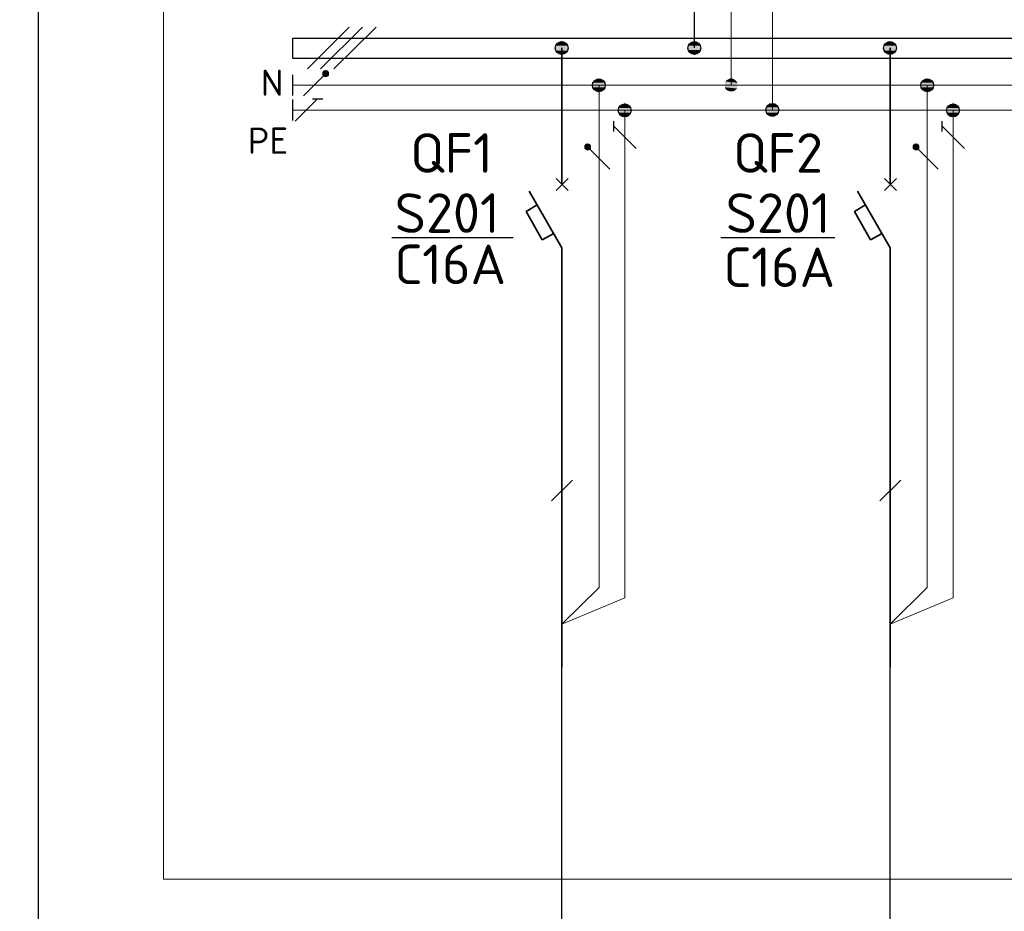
# Model space of a CAD drawing. Header units: millimetres. Extents: x 1114507 to 93926427, y 174473 to 817039.
# Tile 42 of 256: x 1390274 to 1397552, y 772267 to 778859. Entities that reach past the tile are written whole.
import ezdxf

# ---------------------------------------------------------------- set-up
doc = ezdxf.new("R2010")
doc.units = ezdxf.units.MM
doc.layers.add('PDF4_Geometry', color=7, linetype='Continuous')
doc.layers.add('PDF4_Text', color=7, linetype='Continuous')
doc.layers.add('PDF4_Solid Fills', color=7, linetype='Continuous', true_color=0xdd0000)
doc.styles.add('ISOCPEUR 1', font='isocpeur.TTF')
doc.styles.add('PDF ISOCPEUR', font='isocpeur.TTF')

msp = doc.modelspace()

# ---------------------------------------------------------------- linework, layer by layer
at = {"layer": 'PDF4_Geometry', "lineweight": 25}
for p, q in [((1403610.9, 778718.7, 0), (1392289.9, 778718.7, 0)), ((1392289.9, 778718.7, 0), (1392289.9, 778574.7, 0)), ((1392289.9, 778574.7, 0), (1403610.9, 778574.7, 0))]:
    msp.add_line(p, q, dxfattribs=at)
at = {"layer": 'PDF4_Geometry', "lineweight": 25, "elevation": 0}
for points in [[(1429958.5, 784495.7), (1429958.5, 761879), (1390413.6, 761879), (1390413.6, 784495.7)], [(1392709.2, 778803.4), (1392400, 778494.2)], [(1392806.6, 778803.4), (1392497.4, 778494.2)], [(1392908.3, 778803.4), (1392594.8, 778494.2)], [(1392289.9, 778451.9), (1392289.9, 778299.4)], [(1392370.4, 778295.2), (1392535.6, 778460.3)], [(1392289.9, 778269.7), (1392289.9, 778113)], [(1392311.1, 778108.8), (1392476.3, 778274)], [(1392438.1, 778274), (1392514.4, 778274)], [(1394665.9, 778032.6), (1394665.9, 778108.8)], [(1394831.1, 777905.5), (1394665.9, 778070.7)], [(1397092.8, 778032.6), (1397092.8, 778108.8)], [(1397257.9, 777905.5), (1397092.8, 778070.7)], [(1394636.3, 777753), (1394471.1, 777918.2)], [(1397063.1, 777753), (1396897.9, 777918.2)], [(1393867.4, 777244.8), (1393024.5, 777244.8)], [(1393922.4, 777244.8), (1393079.6, 777244.8)], [(1396299.1, 777244.8), (1395456.3, 777244.8)], [(1396299.1, 777244.8), (1395456.3, 777244.8)], [(1394204.3, 775300.8), (1394361, 775453.2)], [(1396631.1, 775300.8), (1396787.8, 775453.2)]]:
    msp.add_lwpolyline(points, dxfattribs=at)
at = {"layer": 'PDF4_Geometry', "lineweight": 18, "elevation": 0}
msp.add_lwpolyline([(1428877.8, 783538.5), (1428877.8, 772505.5), (1391337, 772505.5), (1391337, 783538.5)], close=True, dxfattribs=at)
at = {"layer": 'PDF4_Geometry', "lineweight": 9, "elevation": 0}
for points in [[(1395837.7, 778193.5), (1395842, 781251.4), (1395261.7, 781827.4), (1395532.8, 781289.5), (1395532.8, 778375.6)], [(1417654.3, 778375.6), (1403610.9, 778375.6), (1392289.9, 778375.6)], [(1394746.4, 778189.3), (1394746.4, 774585), (1394280.5, 774390.2), (1394555.8, 774661.2), (1394555.8, 778375.6)], [(1397173.2, 778189.3), (1397173.2, 774585), (1396707.4, 774390.2), (1396982.6, 774661.2), (1396982.6, 778375.6)], [(1417654.3, 778189.3), (1392289.9, 778189.3)]]:
    msp.add_lwpolyline(points, dxfattribs=at)
at = {"layer": 'PDF4_Geometry', "lineweight": 30, "elevation": 0}
for points in [[(1395261.7, 778650.9), (1395261.7, 780184.1), (1395020.3, 780603.4)], [(1394280.5, 768333.7), (1394280.5, 774369)], [(1396707.4, 768333.7), (1396707.4, 774369)]]:
    msp.add_lwpolyline(points, dxfattribs=at)
at = {"layer": 'PDF4_Geometry', "lineweight": 35, "elevation": 0}
for points in [[(1394280.5, 777642.9), (1394280.5, 778650.9)], [(1396707.4, 777642.9), (1396707.4, 778650.9)], [(1394238.2, 777596.3), (1394327.1, 777685.3)], [(1394327.1, 777596.3), (1394238.2, 777685.3)], [(1396665, 777596.3), (1396753.9, 777685.3)], [(1396753.9, 777596.3), (1396665, 777685.3)], [(1394280.5, 777172.8), (1394039.1, 777592.1)], [(1396707.4, 777172.8), (1396465.9, 777592.1)], [(1394098.4, 777490.4), (1394017.9, 777439.6), (1394136.5, 777232.1), (1394221.2, 777278.7)], [(1396525.2, 777490.4), (1396444.8, 777439.6), (1396563.4, 777232.1), (1396648.1, 777278.7)], [(1394280.5, 774072.5), (1394280.5, 777172.8)], [(1396707.4, 774072.5), (1396707.4, 777172.8)]]:
    msp.add_lwpolyline(points, dxfattribs=at)
at = {"layer": 'PDF4_Geometry', "lineweight": 25, "elevation": 0}
for points in [[(1392535.6, 778481.5), (1392522.8, 778477.3), (1392514.4, 778468.8), (1392514.4, 778451.9), (1392522.8, 778443.4), (1392535.6, 778439.2), (1392548.3, 778443.4), (1392556.7, 778451.9), (1392556.7, 778468.8), (1392548.3, 778477.3)], [(1394471.1, 777939.4), (1394458.4, 777935.2), (1394449.9, 777926.7), (1394449.9, 777909.7), (1394458.4, 777901.3), (1394471.1, 777897), (1394483.8, 777901.3), (1394492.3, 777909.7), (1394492.3, 777926.7), (1394483.8, 777935.2)], [(1396897.9, 777939.4), (1396885.2, 777935.2), (1396876.8, 777926.7), (1396876.8, 777909.7), (1396885.2, 777901.3), (1396897.9, 777897), (1396910.6, 777901.3), (1396919.1, 777909.7), (1396919.1, 777926.7), (1396910.6, 777935.2)]]:
    msp.add_lwpolyline(points, close=True, dxfattribs=at)
at = {"layer": 'PDF4_Geometry', "lineweight": 30}
for centre in [(1394279.7, 778649.2, 0), (1395260.9, 778649.2, 0), (1396706.5, 778649.2, 0), (1394555, 778373.9, 0), (1396981.8, 778373.9, 0), (1394745.6, 778187.5, 0), (1395836.9, 778191.8, 0), (1397172.4, 778187.5, 0)]:
    msp.add_circle(centre, 47.4, dxfattribs=at)
at = {"layer": 'PDF4_Solid Fills', "transparency": 33554559}
for points in [[(1394238.2, 778667.9, 0), (1394331.3, 778659.4, 0), (1394233.9, 778659.4, 0)], [(1394233.9, 778659.4, 0), (1394331.3, 778650.9, 0), (1394233.9, 778650.9, 0)], [(1394233.9, 778659.4, 0), (1394331.3, 778659.4, 0), (1394331.3, 778650.9, 0)], [(1394233.9, 778650.9, 0), (1394331.3, 778638.2, 0), (1394233.9, 778638.2, 0)], [(1394233.9, 778650.9, 0), (1394331.3, 778650.9, 0), (1394331.3, 778638.2, 0)], [(1394242.4, 778676.3, 0), (1394327.1, 778667.9, 0), (1394238.2, 778667.9, 0)], [(1394238.2, 778667.9, 0), (1394327.1, 778667.9, 0), (1394331.3, 778659.4, 0)], [(1394246.6, 778680.6, 0), (1394322.9, 778676.3, 0), (1394242.4, 778676.3, 0)], [(1394242.4, 778676.3, 0), (1394322.9, 778676.3, 0), (1394327.1, 778667.9, 0)], [(1394255.1, 778689, 0), (1394318.6, 778680.6, 0), (1394246.6, 778680.6, 0)], [(1394246.6, 778680.6, 0), (1394318.6, 778680.6, 0), (1394322.9, 778676.3, 0)], [(1394259.3, 778693.3, 0), (1394310.2, 778689, 0), (1394255.1, 778689, 0)], [(1394255.1, 778689, 0), (1394310.2, 778689, 0), (1394318.6, 778680.6, 0)], [(1394267.8, 778697.5, 0), (1394305.9, 778693.3, 0), (1394259.3, 778693.3, 0)], [(1394259.3, 778693.3, 0), (1394305.9, 778693.3, 0), (1394310.2, 778689, 0)], [(1394267.8, 778697.5, 0), (1394297.4, 778697.5, 0), (1394305.9, 778693.3, 0)], [(1395219.4, 778667.9, 0), (1395312.6, 778659.4, 0), (1395215.2, 778659.4, 0)], [(1395215.2, 778659.4, 0), (1395312.6, 778650.9, 0), (1395215.2, 778650.9, 0)], [(1395215.2, 778659.4, 0), (1395312.6, 778659.4, 0), (1395312.6, 778650.9, 0)], [(1395215.2, 778650.9, 0), (1395312.6, 778642.5, 0), (1395215.2, 778642.5, 0)], [(1395215.2, 778650.9, 0), (1395312.6, 778650.9, 0), (1395312.6, 778642.5, 0)], [(1395223.6, 778676.3, 0), (1395308.3, 778667.9, 0), (1395219.4, 778667.9, 0)], [(1395219.4, 778667.9, 0), (1395308.3, 778667.9, 0), (1395312.6, 778659.4, 0)], [(1395227.9, 778680.6, 0), (1395304.1, 778676.3, 0), (1395223.6, 778676.3, 0)], [(1395223.6, 778676.3, 0), (1395304.1, 778676.3, 0), (1395308.3, 778667.9, 0)], [(1395236.3, 778689, 0), (1395299.9, 778680.6, 0), (1395227.9, 778680.6, 0)], [(1395227.9, 778680.6, 0), (1395299.9, 778680.6, 0), (1395304.1, 778676.3, 0)], [(1395240.6, 778693.3, 0), (1395291.4, 778689, 0), (1395236.3, 778689, 0)], [(1395236.3, 778689, 0), (1395291.4, 778689, 0), (1395299.9, 778680.6, 0)], [(1395249, 778697.5, 0), (1395287.2, 778693.3, 0), (1395240.6, 778693.3, 0)], [(1395240.6, 778693.3, 0), (1395287.2, 778693.3, 0), (1395291.4, 778689, 0)], [(1395249, 778697.5, 0), (1395278.7, 778697.5, 0), (1395287.2, 778693.3, 0)], [(1396665, 778667.9, 0), (1396758.2, 778659.4, 0), (1396660.8, 778659.4, 0)], [(1396660.8, 778659.4, 0), (1396758.2, 778650.9, 0), (1396660.8, 778650.9, 0)], [(1396660.8, 778659.4, 0), (1396758.2, 778659.4, 0), (1396758.2, 778650.9, 0)], [(1396660.8, 778650.9, 0), (1396758.2, 778638.2, 0), (1396660.8, 778638.2, 0)], [(1396660.8, 778650.9, 0), (1396758.2, 778650.9, 0), (1396758.2, 778638.2, 0)], [(1396669.2, 778676.3, 0), (1396753.9, 778667.9, 0), (1396665, 778667.9, 0)], [(1396665, 778667.9, 0), (1396753.9, 778667.9, 0), (1396758.2, 778659.4, 0)], [(1396673.5, 778680.6, 0), (1396749.7, 778676.3, 0), (1396669.2, 778676.3, 0)], [(1396669.2, 778676.3, 0), (1396749.7, 778676.3, 0), (1396753.9, 778667.9, 0)], [(1396677.7, 778689, 0), (1396745.5, 778680.6, 0), (1396673.5, 778680.6, 0)], [(1396673.5, 778680.6, 0), (1396745.5, 778680.6, 0), (1396749.7, 778676.3, 0)], [(1396686.2, 778693.3, 0), (1396737, 778689, 0), (1396677.7, 778689, 0)], [(1396677.7, 778689, 0), (1396737, 778689, 0), (1396745.5, 778680.6, 0)], [(1396694.6, 778697.5, 0), (1396728.5, 778693.3, 0), (1396686.2, 778693.3, 0)], [(1396686.2, 778693.3, 0), (1396728.5, 778693.3, 0), (1396737, 778689, 0)], [(1396694.6, 778697.5, 0), (1396720.1, 778697.5, 0), (1396728.5, 778693.3, 0)], [(1394233.9, 778638.2, 0), (1394327.1, 778629.7, 0), (1394238.2, 778629.7, 0)], [(1394233.9, 778638.2, 0), (1394331.3, 778638.2, 0), (1394327.1, 778629.7, 0)], [(1394238.2, 778629.7, 0), (1394322.9, 778625.5, 0), (1394242.4, 778625.5, 0)], [(1394238.2, 778629.7, 0), (1394327.1, 778629.7, 0), (1394322.9, 778625.5, 0)], [(1394242.4, 778625.5, 0), (1394318.6, 778617, 0), (1394246.6, 778617, 0)], [(1394242.4, 778625.5, 0), (1394322.9, 778625.5, 0), (1394318.6, 778617, 0)], [(1394246.6, 778617, 0), (1394310.2, 778608.6, 0), (1394255.1, 778608.6, 0)], [(1394246.6, 778617, 0), (1394318.6, 778617, 0), (1394310.2, 778608.6, 0)], [(1394255.1, 778608.6, 0), (1394305.9, 778604.3, 0), (1394259.3, 778604.3, 0)], [(1394255.1, 778608.6, 0), (1394310.2, 778608.6, 0), (1394305.9, 778604.3, 0)], [(1394267.8, 778604.3, 0), (1394284.7, 778600.1, 0), (1394276.3, 778600.1, 0)], [(1394267.8, 778604.3, 0), (1394297.4, 778604.3, 0), (1394284.7, 778600.1, 0)], [(1395215.2, 778642.5, 0), (1395308.3, 778634, 0), (1395219.4, 778634, 0)], [(1395215.2, 778642.5, 0), (1395312.6, 778642.5, 0), (1395308.3, 778634, 0)], [(1395219.4, 778634, 0), (1395304.1, 778625.5, 0), (1395223.6, 778625.5, 0)], [(1395219.4, 778634, 0), (1395308.3, 778634, 0), (1395304.1, 778625.5, 0)], [(1395223.6, 778625.5, 0), (1395299.9, 778617, 0), (1395227.9, 778617, 0)], [(1395223.6, 778625.5, 0), (1395304.1, 778625.5, 0), (1395299.9, 778617, 0)], [(1395227.9, 778617, 0), (1395291.4, 778612.8, 0), (1395236.3, 778612.8, 0)], [(1395227.9, 778617, 0), (1395299.9, 778617, 0), (1395291.4, 778612.8, 0)], [(1395236.3, 778612.8, 0), (1395287.2, 778604.3, 0), (1395240.6, 778604.3, 0)], [(1395236.3, 778612.8, 0), (1395291.4, 778612.8, 0), (1395287.2, 778604.3, 0)], [(1395249, 778604.3, 0), (1395266, 778600.1, 0), (1395257.5, 778600.1, 0)], [(1395249, 778604.3, 0), (1395278.7, 778604.3, 0), (1395266, 778600.1, 0)], [(1396660.8, 778638.2, 0), (1396753.9, 778629.7, 0), (1396665, 778629.7, 0)], [(1396660.8, 778638.2, 0), (1396758.2, 778638.2, 0), (1396753.9, 778629.7, 0)], [(1396665, 778629.7, 0), (1396749.7, 778625.5, 0), (1396669.2, 778625.5, 0)], [(1396665, 778629.7, 0), (1396753.9, 778629.7, 0), (1396749.7, 778625.5, 0)], [(1396669.2, 778625.5, 0), (1396745.5, 778617, 0), (1396673.5, 778617, 0)], [(1396669.2, 778625.5, 0), (1396749.7, 778625.5, 0), (1396745.5, 778617, 0)], [(1396673.5, 778617, 0), (1396737, 778608.6, 0), (1396677.7, 778608.6, 0)], [(1396673.5, 778617, 0), (1396745.5, 778617, 0), (1396737, 778608.6, 0)], [(1396677.7, 778608.6, 0), (1396728.5, 778604.3, 0), (1396686.2, 778604.3, 0)], [(1396677.7, 778608.6, 0), (1396737, 778608.6, 0), (1396728.5, 778604.3, 0)], [(1396694.6, 778604.3, 0), (1396711.6, 778600.1, 0), (1396703.1, 778600.1, 0)], [(1396694.6, 778604.3, 0), (1396720.1, 778604.3, 0), (1396711.6, 778600.1, 0)], [(1392514.4, 778468.8, 0), (1392561, 778464.6, 0), (1392510.1, 778464.6, 0)], [(1392510.1, 778464.6, 0), (1392561, 778460.3, 0), (1392510.1, 778460.3, 0)], [(1392510.1, 778464.6, 0), (1392561, 778464.6, 0), (1392561, 778460.3, 0)], [(1392510.1, 778460.3, 0), (1392561, 778456.1, 0), (1392510.1, 778456.1, 0)], [(1392510.1, 778460.3, 0), (1392561, 778460.3, 0), (1392561, 778456.1, 0)], [(1392510.1, 778456.1, 0), (1392561, 778451.9, 0), (1392510.1, 778451.9, 0)], [(1392510.1, 778456.1, 0), (1392561, 778456.1, 0), (1392561, 778451.9, 0)], [(1392510.1, 778451.9, 0), (1392556.7, 778447.6, 0), (1392514.4, 778447.6, 0)], [(1392510.1, 778451.9, 0), (1392561, 778451.9, 0), (1392556.7, 778447.6, 0)], [(1392518.6, 778477.3, 0), (1392556.7, 778473, 0), (1392514.4, 778473, 0)], [(1392514.4, 778473, 0), (1392556.7, 778468.8, 0), (1392514.4, 778468.8, 0)], [(1392514.4, 778473, 0), (1392556.7, 778473, 0), (1392556.7, 778468.8, 0)], [(1392514.4, 778468.8, 0), (1392556.7, 778468.8, 0), (1392561, 778464.6, 0)], [(1392514.4, 778447.6, 0), (1392556.7, 778443.4, 0), (1392514.4, 778443.4, 0)], [(1392514.4, 778447.6, 0), (1392556.7, 778447.6, 0), (1392556.7, 778443.4, 0)], [(1392514.4, 778443.4, 0), (1392552.5, 778439.2, 0), (1392518.6, 778439.2, 0)], [(1392514.4, 778443.4, 0), (1392556.7, 778443.4, 0), (1392552.5, 778439.2, 0)], [(1392522.8, 778481.5, 0), (1392552.5, 778477.3, 0), (1392518.6, 778477.3, 0)], [(1392518.6, 778477.3, 0), (1392552.5, 778477.3, 0), (1392556.7, 778473, 0)], [(1392522.8, 778481.5, 0), (1392548.3, 778481.5, 0), (1392552.5, 778477.3, 0)], [(1392522.8, 778439.2, 0), (1392544, 778434.9, 0), (1392527.1, 778434.9, 0)], [(1392522.8, 778439.2, 0), (1392548.3, 778439.2, 0), (1392544, 778434.9, 0)], [(1395528.6, 778426.5, 0), (1395545.5, 778422.2, 0), (1395520.1, 778422.2, 0)], [(1395528.6, 778426.5, 0), (1395537, 778426.5, 0), (1395545.5, 778422.2, 0)], [(1394509.2, 778392.6, 0), (1394602.4, 778384.1, 0), (1394505, 778384.1, 0)], [(1394505, 778384.1, 0), (1394602.4, 778375.6, 0), (1394505, 778375.6, 0)], [(1394505, 778384.1, 0), (1394602.4, 778384.1, 0), (1394602.4, 778375.6, 0)], [(1394505, 778375.6, 0), (1394602.4, 778367.2, 0), (1394505, 778367.2, 0)], [(1394505, 778375.6, 0), (1394602.4, 778375.6, 0), (1394602.4, 778367.2, 0)], [(1394505, 778367.2, 0), (1394598.2, 778358.7, 0), (1394509.2, 778358.7, 0)], [(1394505, 778367.2, 0), (1394602.4, 778367.2, 0), (1394598.2, 778358.7, 0)], [(1394513.5, 778401, 0), (1394598.2, 778392.6, 0), (1394509.2, 778392.6, 0)], [(1394509.2, 778392.6, 0), (1394598.2, 778392.6, 0), (1394602.4, 778384.1, 0)], [(1394509.2, 778358.7, 0), (1394593.9, 778350.2, 0), (1394513.5, 778350.2, 0)], [(1394509.2, 778358.7, 0), (1394598.2, 778358.7, 0), (1394593.9, 778350.2, 0)], [(1394517.7, 778409.5, 0), (1394593.9, 778401, 0), (1394513.5, 778401, 0)], [(1394513.5, 778401, 0), (1394593.9, 778401, 0), (1394598.2, 778392.6, 0)], [(1394526.2, 778413.7, 0), (1394589.7, 778409.5, 0), (1394517.7, 778409.5, 0)], [(1394517.7, 778409.5, 0), (1394589.7, 778409.5, 0), (1394593.9, 778401, 0)], [(1394530.4, 778418, 0), (1394581.2, 778413.7, 0), (1394526.2, 778413.7, 0)], [(1394526.2, 778413.7, 0), (1394581.2, 778413.7, 0), (1394589.7, 778409.5, 0)], [(1394538.9, 778422.2, 0), (1394577, 778418, 0), (1394530.4, 778418, 0)], [(1394530.4, 778418, 0), (1394577, 778418, 0), (1394581.2, 778413.7, 0)], [(1394538.9, 778422.2, 0), (1394568.5, 778422.2, 0), (1394577, 778418, 0)], [(1395486.2, 778384.1, 0), (1395579.4, 778375.6, 0), (1395482, 778375.6, 0)], [(1395482, 778375.6, 0), (1395579.4, 778367.2, 0), (1395486.2, 778367.2, 0)], [(1395482, 778375.6, 0), (1395579.4, 778375.6, 0), (1395579.4, 778367.2, 0)], [(1395490.5, 778401, 0), (1395579.4, 778392.6, 0), (1395486.2, 778392.6, 0)], [(1395486.2, 778392.6, 0), (1395579.4, 778384.1, 0), (1395486.2, 778384.1, 0)], [(1395486.2, 778392.6, 0), (1395579.4, 778392.6, 0), (1395579.4, 778384.1, 0)], [(1395486.2, 778384.1, 0), (1395579.4, 778384.1, 0), (1395579.4, 778375.6, 0)], [(1395486.2, 778367.2, 0), (1395579.4, 778358.7, 0), (1395486.2, 778358.7, 0)], [(1395486.2, 778367.2, 0), (1395579.4, 778367.2, 0), (1395579.4, 778358.7, 0)], [(1395486.2, 778358.7, 0), (1395575.2, 778350.2, 0), (1395490.5, 778350.2, 0)], [(1395486.2, 778358.7, 0), (1395579.4, 778358.7, 0), (1395575.2, 778350.2, 0)], [(1395494.7, 778409.5, 0), (1395575.2, 778401, 0), (1395490.5, 778401, 0)], [(1395490.5, 778401, 0), (1395575.2, 778401, 0), (1395579.4, 778392.6, 0)], [(1395503.2, 778413.7, 0), (1395566.7, 778409.5, 0), (1395494.7, 778409.5, 0)], [(1395494.7, 778409.5, 0), (1395566.7, 778409.5, 0), (1395575.2, 778401, 0)], [(1395511.6, 778418, 0), (1395562.4, 778413.7, 0), (1395503.2, 778413.7, 0)], [(1395503.2, 778413.7, 0), (1395562.4, 778413.7, 0), (1395566.7, 778409.5, 0)], [(1395520.1, 778422.2, 0), (1395554, 778418, 0), (1395511.6, 778418, 0)], [(1395511.6, 778418, 0), (1395554, 778418, 0), (1395562.4, 778413.7, 0)], [(1395520.1, 778422.2, 0), (1395545.5, 778422.2, 0), (1395554, 778418, 0)], [(1396936.1, 778392.6, 0), (1397029.2, 778384.1, 0), (1396931.8, 778384.1, 0)], [(1396931.8, 778384.1, 0), (1397029.2, 778375.6, 0), (1396931.8, 778375.6, 0)], [(1396931.8, 778384.1, 0), (1397029.2, 778384.1, 0), (1397029.2, 778375.6, 0)], [(1396931.8, 778375.6, 0), (1397029.2, 778367.2, 0), (1396931.8, 778367.2, 0)], [(1396931.8, 778375.6, 0), (1397029.2, 778375.6, 0), (1397029.2, 778367.2, 0)], [(1396931.8, 778367.2, 0), (1397025, 778358.7, 0), (1396936.1, 778358.7, 0)], [(1396931.8, 778367.2, 0), (1397029.2, 778367.2, 0), (1397025, 778358.7, 0)], [(1396940.3, 778401, 0), (1397025, 778392.6, 0), (1396936.1, 778392.6, 0)], [(1396936.1, 778392.6, 0), (1397025, 778392.6, 0), (1397029.2, 778384.1, 0)], [(1396936.1, 778358.7, 0), (1397020.8, 778350.2, 0), (1396940.3, 778350.2, 0)], [(1396936.1, 778358.7, 0), (1397025, 778358.7, 0), (1397020.8, 778350.2, 0)], [(1396944.5, 778409.5, 0), (1397020.8, 778401, 0), (1396940.3, 778401, 0)], [(1396940.3, 778401, 0), (1397020.8, 778401, 0), (1397025, 778392.6, 0)], [(1396953, 778413.7, 0), (1397016.5, 778409.5, 0), (1396944.5, 778409.5, 0)], [(1396944.5, 778409.5, 0), (1397016.5, 778409.5, 0), (1397020.8, 778401, 0)], [(1396957.2, 778418, 0), (1397008.1, 778413.7, 0), (1396953, 778413.7, 0)], [(1396953, 778413.7, 0), (1397008.1, 778413.7, 0), (1397016.5, 778409.5, 0)], [(1396965.7, 778422.2, 0), (1397003.8, 778418, 0), (1396957.2, 778418, 0)], [(1396957.2, 778418, 0), (1397003.8, 778418, 0), (1397008.1, 778413.7, 0)], [(1396965.7, 778422.2, 0), (1396995.4, 778422.2, 0), (1397003.8, 778418, 0)], [(1394513.5, 778350.2, 0), (1394589.7, 778341.7, 0), (1394517.7, 778341.7, 0)], [(1394513.5, 778350.2, 0), (1394593.9, 778350.2, 0), (1394589.7, 778341.7, 0)], [(1394517.7, 778341.7, 0), (1394581.2, 778337.5, 0), (1394526.2, 778337.5, 0)], [(1394517.7, 778341.7, 0), (1394589.7, 778341.7, 0), (1394581.2, 778337.5, 0)], [(1394526.2, 778337.5, 0), (1394577, 778333.3, 0), (1394530.4, 778333.3, 0)], [(1394526.2, 778337.5, 0), (1394581.2, 778337.5, 0), (1394577, 778333.3, 0)], [(1394530.4, 778333.3, 0), (1394568.5, 778329, 0), (1394538.9, 778329, 0)], [(1394530.4, 778333.3, 0), (1394577, 778333.3, 0), (1394568.5, 778329, 0)], [(1395490.5, 778350.2, 0), (1395566.7, 778341.7, 0), (1395494.7, 778341.7, 0)], [(1395490.5, 778350.2, 0), (1395575.2, 778350.2, 0), (1395566.7, 778341.7, 0)], [(1395494.7, 778341.7, 0), (1395562.4, 778337.5, 0), (1395503.2, 778337.5, 0)], [(1395494.7, 778341.7, 0), (1395566.7, 778341.7, 0), (1395562.4, 778337.5, 0)], [(1395503.2, 778337.5, 0), (1395554, 778333.3, 0), (1395511.6, 778333.3, 0)], [(1395503.2, 778337.5, 0), (1395562.4, 778337.5, 0), (1395554, 778333.3, 0)], [(1395511.6, 778333.3, 0), (1395545.5, 778329, 0), (1395520.1, 778329, 0)], [(1395511.6, 778333.3, 0), (1395554, 778333.3, 0), (1395545.5, 778329, 0)], [(1396940.3, 778350.2, 0), (1397016.5, 778341.7, 0), (1396944.5, 778341.7, 0)], [(1396940.3, 778350.2, 0), (1397020.8, 778350.2, 0), (1397016.5, 778341.7, 0)], [(1396944.5, 778341.7, 0), (1397008.1, 778337.5, 0), (1396953, 778337.5, 0)], [(1396944.5, 778341.7, 0), (1397016.5, 778341.7, 0), (1397008.1, 778337.5, 0)], [(1396953, 778337.5, 0), (1397003.8, 778333.3, 0), (1396957.2, 778333.3, 0)], [(1396953, 778337.5, 0), (1397008.1, 778337.5, 0), (1397003.8, 778333.3, 0)], [(1396957.2, 778333.3, 0), (1396995.4, 778329, 0), (1396965.7, 778329, 0)], [(1396957.2, 778333.3, 0), (1397003.8, 778333.3, 0), (1396995.4, 778329, 0)], [(1394708.3, 778214.7, 0), (1394793, 778206.2, 0), (1394704, 778206.2, 0)], [(1394712.5, 778223.2, 0), (1394788.7, 778214.7, 0), (1394708.3, 778214.7, 0)], [(1394708.3, 778214.7, 0), (1394788.7, 778214.7, 0), (1394793, 778206.2, 0)], [(1394721, 778227.4, 0), (1394784.5, 778223.2, 0), (1394712.5, 778223.2, 0)], [(1394712.5, 778223.2, 0), (1394784.5, 778223.2, 0), (1394788.7, 778214.7, 0)], [(1394725.2, 778231.6, 0), (1394776, 778227.4, 0), (1394721, 778227.4, 0)], [(1394721, 778227.4, 0), (1394776, 778227.4, 0), (1394784.5, 778223.2, 0)], [(1394733.7, 778235.9, 0), (1394771.8, 778231.6, 0), (1394725.2, 778231.6, 0)], [(1394725.2, 778231.6, 0), (1394771.8, 778231.6, 0), (1394776, 778227.4, 0)], [(1394742.2, 778240.1, 0), (1394763.3, 778235.9, 0), (1394733.7, 778235.9, 0)], [(1394733.7, 778235.9, 0), (1394763.3, 778235.9, 0), (1394771.8, 778231.6, 0)], [(1394742.2, 778240.1, 0), (1394750.6, 778240.1, 0), (1394763.3, 778235.9, 0)], [(1395795.4, 778210.4, 0), (1395888.6, 778202, 0), (1395791.2, 778202, 0)], [(1395799.6, 778214.7, 0), (1395884.3, 778210.4, 0), (1395795.4, 778210.4, 0)], [(1395795.4, 778210.4, 0), (1395884.3, 778210.4, 0), (1395888.6, 778202, 0)], [(1395803.9, 778223.2, 0), (1395880.1, 778214.7, 0), (1395799.6, 778214.7, 0)], [(1395799.6, 778214.7, 0), (1395880.1, 778214.7, 0), (1395884.3, 778210.4, 0)], [(1395808.1, 778231.6, 0), (1395875.9, 778223.2, 0), (1395803.9, 778223.2, 0)], [(1395803.9, 778223.2, 0), (1395875.9, 778223.2, 0), (1395880.1, 778214.7, 0)], [(1395816.6, 778235.9, 0), (1395867.4, 778231.6, 0), (1395808.1, 778231.6, 0)], [(1395808.1, 778231.6, 0), (1395867.4, 778231.6, 0), (1395875.9, 778223.2, 0)], [(1395816.6, 778235.9, 0), (1395858.9, 778235.9, 0), (1395867.4, 778231.6, 0)], [(1395833.5, 778240.1, 0), (1395850.5, 778235.9, 0), (1395825, 778235.9, 0)], [(1395833.5, 778240.1, 0), (1395842, 778240.1, 0), (1395850.5, 778235.9, 0)], [(1397135.1, 778214.7, 0), (1397219.8, 778206.2, 0), (1397130.9, 778206.2, 0)], [(1397139.4, 778223.2, 0), (1397215.6, 778214.7, 0), (1397135.1, 778214.7, 0)], [(1397135.1, 778214.7, 0), (1397215.6, 778214.7, 0), (1397219.8, 778206.2, 0)], [(1397143.6, 778227.4, 0), (1397211.4, 778223.2, 0), (1397139.4, 778223.2, 0)], [(1397139.4, 778223.2, 0), (1397211.4, 778223.2, 0), (1397215.6, 778214.7, 0)], [(1397152.1, 778231.6, 0), (1397202.9, 778227.4, 0), (1397143.6, 778227.4, 0)], [(1397143.6, 778227.4, 0), (1397202.9, 778227.4, 0), (1397211.4, 778223.2, 0)], [(1397160.5, 778235.9, 0), (1397194.4, 778231.6, 0), (1397152.1, 778231.6, 0)], [(1397152.1, 778231.6, 0), (1397194.4, 778231.6, 0), (1397202.9, 778227.4, 0)], [(1397169, 778240.1, 0), (1397185.9, 778235.9, 0), (1397160.5, 778235.9, 0)], [(1397160.5, 778235.9, 0), (1397185.9, 778235.9, 0), (1397194.4, 778231.6, 0)], [(1397169, 778240.1, 0), (1397177.5, 778240.1, 0), (1397185.9, 778235.9, 0)], [(1394704, 778206.2, 0), (1394797.2, 778197.7, 0), (1394699.8, 778197.7, 0)], [(1394699.8, 778197.7, 0), (1394797.2, 778189.3, 0), (1394699.8, 778189.3, 0)], [(1394699.8, 778197.7, 0), (1394797.2, 778197.7, 0), (1394797.2, 778189.3, 0)], [(1394699.8, 778189.3, 0), (1394797.2, 778180.8, 0), (1394699.8, 778180.8, 0)], [(1394699.8, 778189.3, 0), (1394797.2, 778189.3, 0), (1394797.2, 778180.8, 0)], [(1394699.8, 778180.8, 0), (1394793, 778172.3, 0), (1394704, 778172.3, 0)], [(1394699.8, 778180.8, 0), (1394797.2, 778180.8, 0), (1394793, 778172.3, 0)], [(1394704, 778206.2, 0), (1394793, 778206.2, 0), (1394797.2, 778197.7, 0)], [(1394704, 778172.3, 0), (1394788.7, 778163.9, 0), (1394708.3, 778163.9, 0)], [(1394704, 778172.3, 0), (1394793, 778172.3, 0), (1394788.7, 778163.9, 0)], [(1394708.3, 778163.9, 0), (1394784.5, 778155.4, 0), (1394712.5, 778155.4, 0)], [(1394708.3, 778163.9, 0), (1394788.7, 778163.9, 0), (1394784.5, 778155.4, 0)], [(1394712.5, 778155.4, 0), (1394776, 778151.2, 0), (1394721, 778151.2, 0)], [(1394712.5, 778155.4, 0), (1394784.5, 778155.4, 0), (1394776, 778151.2, 0)], [(1394721, 778151.2, 0), (1394771.8, 778146.9, 0), (1394725.2, 778146.9, 0)], [(1394721, 778151.2, 0), (1394776, 778151.2, 0), (1394771.8, 778146.9, 0)], [(1394725.2, 778146.9, 0), (1394763.3, 778142.7, 0), (1394733.7, 778142.7, 0)], [(1394725.2, 778146.9, 0), (1394771.8, 778146.9, 0), (1394763.3, 778142.7, 0)], [(1395791.2, 778202, 0), (1395888.6, 778189.3, 0), (1395791.2, 778189.3, 0)], [(1395791.2, 778202, 0), (1395888.6, 778202, 0), (1395888.6, 778189.3, 0)], [(1395791.2, 778189.3, 0), (1395888.6, 778180.8, 0), (1395791.2, 778180.8, 0)], [(1395791.2, 778189.3, 0), (1395888.6, 778189.3, 0), (1395888.6, 778180.8, 0)], [(1395791.2, 778180.8, 0), (1395884.3, 778172.3, 0), (1395795.4, 778172.3, 0)], [(1395791.2, 778180.8, 0), (1395888.6, 778180.8, 0), (1395884.3, 778172.3, 0)], [(1395795.4, 778172.3, 0), (1395880.1, 778163.9, 0), (1395799.6, 778163.9, 0)], [(1395795.4, 778172.3, 0), (1395884.3, 778172.3, 0), (1395880.1, 778163.9, 0)], [(1395799.6, 778163.9, 0), (1395875.9, 778159.6, 0), (1395803.9, 778159.6, 0)], [(1395799.6, 778163.9, 0), (1395880.1, 778163.9, 0), (1395875.9, 778159.6, 0)], [(1395803.9, 778159.6, 0), (1395867.4, 778151.2, 0), (1395808.1, 778151.2, 0)], [(1395803.9, 778159.6, 0), (1395875.9, 778159.6, 0), (1395867.4, 778151.2, 0)], [(1395808.1, 778151.2, 0), (1395858.9, 778146.9, 0), (1395816.6, 778146.9, 0)], [(1395808.1, 778151.2, 0), (1395867.4, 778151.2, 0), (1395858.9, 778146.9, 0)], [(1395816.6, 778146.9, 0), (1395850.5, 778142.7, 0), (1395825, 778142.7, 0)], [(1395816.6, 778146.9, 0), (1395858.9, 778146.9, 0), (1395850.5, 778142.7, 0)], [(1397130.9, 778206.2, 0), (1397224.1, 778197.7, 0), (1397126.6, 778197.7, 0)], [(1397126.6, 778197.7, 0), (1397224.1, 778189.3, 0), (1397126.6, 778189.3, 0)], [(1397126.6, 778197.7, 0), (1397224.1, 778197.7, 0), (1397224.1, 778189.3, 0)], [(1397126.6, 778189.3, 0), (1397224.1, 778180.8, 0), (1397126.6, 778180.8, 0)], [(1397126.6, 778189.3, 0), (1397224.1, 778189.3, 0), (1397224.1, 778180.8, 0)], [(1397126.6, 778180.8, 0), (1397219.8, 778172.3, 0), (1397130.9, 778172.3, 0)], [(1397126.6, 778180.8, 0), (1397224.1, 778180.8, 0), (1397219.8, 778172.3, 0)], [(1397130.9, 778206.2, 0), (1397219.8, 778206.2, 0), (1397224.1, 778197.7, 0)], [(1397130.9, 778172.3, 0), (1397215.6, 778163.9, 0), (1397135.1, 778163.9, 0)], [(1397130.9, 778172.3, 0), (1397219.8, 778172.3, 0), (1397215.6, 778163.9, 0)], [(1397135.1, 778163.9, 0), (1397211.4, 778155.4, 0), (1397139.4, 778155.4, 0)], [(1397135.1, 778163.9, 0), (1397215.6, 778163.9, 0), (1397211.4, 778155.4, 0)], [(1397139.4, 778155.4, 0), (1397202.9, 778151.2, 0), (1397143.6, 778151.2, 0)], [(1397139.4, 778155.4, 0), (1397211.4, 778155.4, 0), (1397202.9, 778151.2, 0)], [(1397143.6, 778151.2, 0), (1397194.4, 778146.9, 0), (1397152.1, 778146.9, 0)], [(1397143.6, 778151.2, 0), (1397202.9, 778151.2, 0), (1397194.4, 778146.9, 0)], [(1397152.1, 778146.9, 0), (1397185.9, 778142.7, 0), (1397160.5, 778142.7, 0)], [(1397152.1, 778146.9, 0), (1397194.4, 778146.9, 0), (1397185.9, 778142.7, 0)], [(1394454.2, 777930.9, 0), (1394496.5, 777926.7, 0), (1394449.9, 777926.7, 0)], [(1394449.9, 777926.7, 0), (1394496.5, 777922.4, 0), (1394449.9, 777922.4, 0)], [(1394449.9, 777926.7, 0), (1394496.5, 777926.7, 0), (1394496.5, 777922.4, 0)], [(1394449.9, 777922.4, 0), (1394496.5, 777918.2, 0), (1394449.9, 777918.2, 0)], [(1394449.9, 777922.4, 0), (1394496.5, 777922.4, 0), (1394496.5, 777918.2, 0)], [(1394449.9, 777918.2, 0), (1394496.5, 777914, 0), (1394449.9, 777914, 0)], [(1394449.9, 777918.2, 0), (1394496.5, 777918.2, 0), (1394496.5, 777914, 0)], [(1394458.4, 777939.4, 0), (1394492.3, 777935.2, 0), (1394454.2, 777935.2, 0)], [(1394454.2, 777935.2, 0), (1394492.3, 777930.9, 0), (1394454.2, 777930.9, 0)], [(1394454.2, 777935.2, 0), (1394492.3, 777935.2, 0), (1394492.3, 777930.9, 0)], [(1394454.2, 777930.9, 0), (1394492.3, 777930.9, 0), (1394496.5, 777926.7, 0)], [(1394458.4, 777939.4, 0), (1394488, 777939.4, 0), (1394492.3, 777935.2, 0)], [(1394471.1, 777943.6, 0), (1394479.6, 777939.4, 0), (1394466.9, 777939.4, 0)], [(1394471.1, 777943.6, 0), (1394475.3, 777943.6, 0), (1394479.6, 777939.4, 0)], [(1396881, 777930.9, 0), (1396923.4, 777926.7, 0), (1396876.8, 777926.7, 0)], [(1396876.8, 777926.7, 0), (1396923.4, 777922.4, 0), (1396876.8, 777922.4, 0)], [(1396876.8, 777926.7, 0), (1396923.4, 777926.7, 0), (1396923.4, 777922.4, 0)], [(1396876.8, 777922.4, 0), (1396923.4, 777918.2, 0), (1396876.8, 777918.2, 0)], [(1396876.8, 777922.4, 0), (1396923.4, 777922.4, 0), (1396923.4, 777918.2, 0)], [(1396876.8, 777918.2, 0), (1396923.4, 777914, 0), (1396876.8, 777914, 0)], [(1396876.8, 777918.2, 0), (1396923.4, 777918.2, 0), (1396923.4, 777914, 0)], [(1396885.2, 777939.4, 0), (1396919.1, 777935.2, 0), (1396881, 777935.2, 0)], [(1396881, 777935.2, 0), (1396919.1, 777930.9, 0), (1396881, 777930.9, 0)], [(1396881, 777935.2, 0), (1396919.1, 777935.2, 0), (1396919.1, 777930.9, 0)], [(1396881, 777930.9, 0), (1396919.1, 777930.9, 0), (1396923.4, 777926.7, 0)], [(1396885.2, 777939.4, 0), (1396914.9, 777939.4, 0), (1396919.1, 777935.2, 0)], [(1396897.9, 777943.6, 0), (1396906.4, 777939.4, 0), (1396893.7, 777939.4, 0)], [(1396897.9, 777943.6, 0), (1396902.2, 777943.6, 0), (1396906.4, 777939.4, 0)], [(1394449.9, 777914, 0), (1394496.5, 777909.7, 0), (1394449.9, 777909.7, 0)], [(1394449.9, 777914, 0), (1394496.5, 777914, 0), (1394496.5, 777909.7, 0)], [(1394449.9, 777909.7, 0), (1394492.3, 777905.5, 0), (1394454.2, 777905.5, 0)], [(1394449.9, 777909.7, 0), (1394496.5, 777909.7, 0), (1394492.3, 777905.5, 0)], [(1394454.2, 777905.5, 0), (1394492.3, 777901.3, 0), (1394454.2, 777901.3, 0)], [(1394454.2, 777905.5, 0), (1394492.3, 777905.5, 0), (1394492.3, 777901.3, 0)], [(1394454.2, 777901.3, 0), (1394488, 777897, 0), (1394458.4, 777897, 0)], [(1394454.2, 777901.3, 0), (1394492.3, 777901.3, 0), (1394488, 777897, 0)], [(1394462.6, 777897, 0), (1394479.6, 777892.8, 0), (1394466.9, 777892.8, 0)], [(1394462.6, 777897, 0), (1394483.8, 777897, 0), (1394479.6, 777892.8, 0)], [(1396876.8, 777914, 0), (1396923.4, 777909.7, 0), (1396876.8, 777909.7, 0)], [(1396876.8, 777914, 0), (1396923.4, 777914, 0), (1396923.4, 777909.7, 0)], [(1396876.8, 777909.7, 0), (1396919.1, 777905.5, 0), (1396881, 777905.5, 0)], [(1396876.8, 777909.7, 0), (1396923.4, 777909.7, 0), (1396919.1, 777905.5, 0)], [(1396881, 777905.5, 0), (1396919.1, 777901.3, 0), (1396881, 777901.3, 0)], [(1396881, 777905.5, 0), (1396919.1, 777905.5, 0), (1396919.1, 777901.3, 0)], [(1396881, 777901.3, 0), (1396914.9, 777897, 0), (1396885.2, 777897, 0)], [(1396881, 777901.3, 0), (1396919.1, 777901.3, 0), (1396914.9, 777897, 0)], [(1396889.5, 777897, 0), (1396906.4, 777892.8, 0), (1396893.7, 777892.8, 0)], [(1396889.5, 777897, 0), (1396910.6, 777897, 0), (1396906.4, 777892.8, 0)]]:
    msp.add_solid(points, dxfattribs=at)

# ---------------------------------------------------------------- texts
at = {"linetype": 'ByBlock', "lineweight": 30, "ltscale": 10, "insert": (1197603, 784433.1, 0), "char_height": 250, "width": 18040, "attachment_point": 1, "style": 'ISOCPEUR 1'}
msp.add_mtext('     Рабочая документация по объекту: {\\C7;школы ^J}     Настоящий проект выполнен на основании чертежей марки АС, ВК и ОВ в соответствии с требованиями КМК и ПУЭ.\\P     Внешнее электроснабжение решается в отдельном проекте "Внутриплощадочных сетей"\\P     Проект энергоснабжения школы.\\P     Установленная мощность 33,6 кВт; Расчетная мощность 30,2 кВт  \\P     По надежности энергоснабжения школа относится к потребителям II категории.\\P\\pi1291.6675,t0,19518.5175;{\\LСиловое электрооборудование:\\P\\pi0,tz;}     В качестве вводно-распределительного и силового щита принят щит {\\C0;ПР11-3060-21УЗ (изготовить индв. по заказу) }. В качестве осветительного и силового щита принять щит ЩРВ-6 {\\C0;(изготовить индв. по заказу)} и щит комплектный ОЩВ.\\P\\pt0,19518.5175;     Электропотребителями здания  являются: освещение, штепсельные розетки, электропотребители технологического оборудования. Главный распределительный щит, силовые щиты и щиты освещения приняты сборными с модульными автоматическими выключателями с установкой на DIN-рейку по индивидуальному заказу. В распределительных щитах предусматривается устройство заземляющей шины. Фазораспределение злектронагрузок должно быть равномерным. Автоматические выключатели на розеточных группах имеют устройства  защитного отключения. \\P\\ptz;     Силовыми электроприемниками являются потребители сантехнического и технологического оборудования помещений. Магистральные и распределительные сети выполняются медным кабелем ВВГнг  в винипластовых  трубах в стенах срыто под штукатуркой. Ответвительные коробки установить скрыто на стене.\\P     1.  Розетки разместить на высоте 1800 мм от чистого пола в  помещениях   для  пребывания  детей  (А также см. уточнение по плану)  согласно пункта 12.34 КМК КМК КМК 2.04.17-19. ^J     2.  Выключатели во всех помещениях разместить на высоте 1800 мм.  Отступ от проёмов дверей - 200 мм, а также см. уточнение по плану.^J  Допускается установка выключателей под потолком с управлением при помощи шнура. ПУЭ п. 6.6.31.^J  Установка штепсельных розеток в ванных комнатах, душевых, мыльных помещениях бань, помещениях, содержащих нагреватели для саун (далее по тексту «саунах»), а также в стиральных помещениях прачечных не допускается ПУЭ п. 7.1.48.^JМинимальное расстояние от выключателей, штепсельных розеток и элементов электроустановок до газопроводов должно быть не менее 0,5 м ПУЭ п. 7.1.50.\\P{\\O      \\L\\oЭлектроосвещение}\\P     В соответствии КМК КМК 2.01.05-19. в проекте предусматривается общее рабочее, эвакуационное освещение на напряжение 220В.  Рабочее освещение предусматривается во всех помещениях комплекса, эвакуационное - в коридорах, в фойе, лестничных клетках, вестибюле. На выходах по пути эвакуации устанавливаются световые указатели "Выход" с аккумуляторными  батареями. Светильники аварийного освещения обозначаются значком "А" и выбираются из числа светильников рабочего освещения и питаются от щита ЩАО. Управление освещением выполняется включателями, устанавливаемыми по месту. Выбор светильников произведен в соответствии с назначением помещений, их конструктивными особенностями и характеристикой окружающей среды. В качестве источников света приняты светильники потолочные светодиодные LED панели и {\\C0;светодиодные линейные светильники} . Групповые сети освещения выполняются медным кабелем ВВГнг в винипластовой трубе.\\P\\pi1896.36,t0,28627.16;{\\LЗаземление}\\P\\pi0,tz;     Для защиты от поражения  электрическим током применяется система заземления TN-S  (используется 3я и 5я  жила  кабеля) и выполняется уравнивание потенциалов. Все металлические нетоковедущие части электрооборудования подлежат заземлению. В качестве заземляющих проводников используются нулевые провода сети и специальные заземляющие проводники, прокладываемые совместно с рабочими проводниками от электрощитов до электропотребителей. Сопротивление растеканию тока заземляющих устройств не должно превышать 4 Ом в любое время года. Внутренний контур заземления необходимо присоединить к наружному контуру заземления. Защита от заноса высокого потенциала и уравнивание потенциалов выполняется путем присоединения металлической арматуры фундаментов к горизонтальному  заземлителю. Все соединения выполнить сваркой.', dxfattribs=at)
at = {"layer": 'PDF4_Text', "attachment_point": 7, "style": 'PDF ISOCPEUR'}
for s, insert, char_height in [('N', (1392056.9, 778295.2, 0), 193.8), ('PE', (1391959.6, 777867.4, 0), 193.82), ('QF1', (1393160.1, 777727.2, 0), 292.09), ('QF2', (1395546.5, 777727.2, 0), 292.09), ('S201', (1393045.7, 777282.9, 0), 292.09), ('S201', (1395492.1, 777282.9, 0), 292.09), ('С16A', (1393052.4, 776903.1, 0), 292.09)]:
    msp.add_mtext(s, dxfattribs=dict(at, insert=insert, char_height=char_height))
at = {"layer": 'PDF4_Text', "insert": (1395484.1, 776882.1, 0), "char_height": 292.09, "width": 771.851, "attachment_point": 7, "style": 'PDF ISOCPEUR'}
msp.add_mtext('С16A', dxfattribs=at)

doc.saveas('drawing.dxf')
